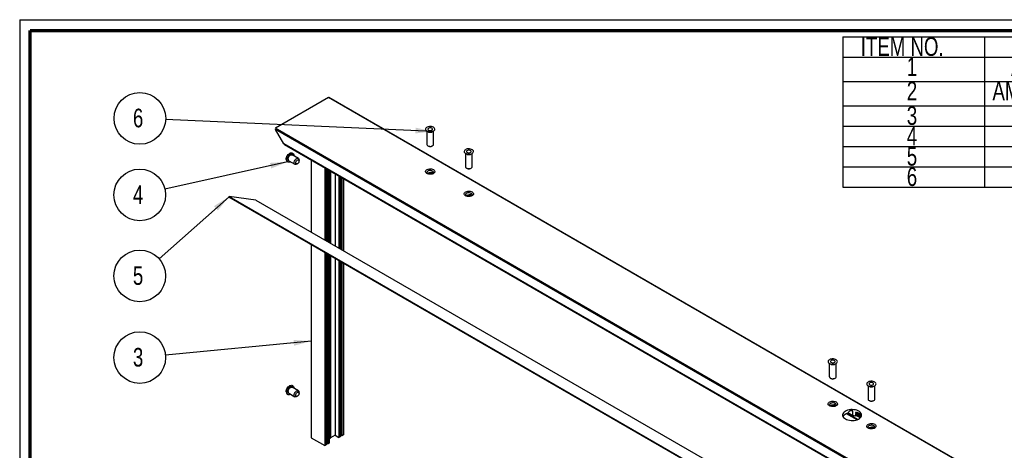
# Paper-space layout 'Base Frame' of a CAD drawing. Header units: millimetres. Extents: x 7 to 291, y 7 to 204.
# Tile 3 of 4: x 7 to 192, y 123 to 204. Entities that reach past the tile are written whole.
import ezdxf

# ---------------------------------------------------------------- set-up
doc = ezdxf.new("R2010")
doc.units = ezdxf.units.MM
doc.layers.add('LAYER2', color=7, linetype='Continuous')
doc.layers.add('LOGO', color=7, linetype='Continuous')
doc.styles.add('SLDTEXTSTYLE1', font='TXT', dxfattribs={"width": 0.75})
doc.dimstyles.new('SLDDIMSTYLE2', dxfattribs={"dimtxt": 0.18, "dimasz": 3.302, "dimexe": 0, "dimexo": 0.0625, "dimgap": 0, "dimtad": 0, "dimtih": 1, "dimtoh": 1, "dimdec": 0, "dimrnd": 1e-09, "dimzin": 0, "dimdsep": 46, "dimtxsty": 'Standard', "dimsah": 1, "dimcen": 0.09, "dimadec": 0, "dimazin": 0, "dimtfac": 3.302, "dimtdec": 0, "dimtofl": 0, "dimtmove": 0, "dimatfit": 3, "dimfxl": 1, "dimfrac": 2, "dimtolj": 1, "dimtzin": 0, "dimarcsym": 0})

# ---------------------------------------------------------------- blocks, each defined once
blk = doc.blocks.new('SW_TABLEANNOTATION_1')
at = {"layer": 'LOGO', "color": 0}
for p, q in [((0, 0), (0, -3.83)), ((0, 0), (26.71, 0)), ((26.71, 0), (26.71, -3.83)), ((26.71, 0), (103.73, 0)), ((103.73, 0), (103.73, -3.83)), ((103.73, 0), (125.85, 0)), ((125.85, 0), (125.85, -3.83)), ((0, -3.83), (26.71, -3.83)), ((0, -3.83), (0, -8.42)), ((26.71, -3.83), (103.73, -3.83)), ((26.71, -3.83), (26.71, -8.42)), ((103.73, -3.83), (125.85, -3.83)), ((103.73, -3.83), (103.73, -8.42)), ((125.85, -3.83), (125.85, -8.42)), ((0, -8.42), (0, -13)), ((0, -8.42), (26.71, -8.42)), ((26.71, -8.42), (26.71, -13)), ((26.71, -8.42), (103.73, -8.42)), ((103.73, -8.42), (103.73, -13)), ((103.73, -8.42), (125.85, -8.42)), ((125.85, -8.42), (125.85, -13)), ((0, -13), (0, -16.83)), ((0, -13), (26.71, -13)), ((26.71, -13), (26.71, -16.83)), ((26.71, -13), (103.73, -13)), ((103.73, -13), (103.73, -16.83)), ((103.73, -13), (125.85, -13)), ((125.85, -13), (125.85, -16.83)), ((0, -16.83), (0, -20.66)), ((0, -16.83), (26.71, -16.83)), ((26.71, -16.83), (26.71, -20.66)), ((26.71, -16.83), (103.73, -16.83)), ((103.73, -16.83), (103.73, -20.66)), ((103.73, -16.83), (125.85, -16.83)), ((125.85, -16.83), (125.85, -20.66)), ((0, -20.66), (0, -24.49)), ((0, -20.66), (26.71, -20.66)), ((26.71, -20.66), (26.71, -24.49)), ((26.71, -20.66), (103.73, -20.66)), ((103.73, -20.66), (103.73, -24.49)), ((103.73, -20.66), (125.85, -20.66)), ((125.85, -20.66), (125.85, -24.49)), ((0, -24.49), (0, -28.32)), ((0, -24.49), (26.71, -24.49)), ((26.71, -24.49), (26.71, -28.32)), ((26.71, -24.49), (103.73, -24.49)), ((103.73, -24.49), (103.73, -28.32)), ((103.73, -24.49), (125.85, -24.49)), ((125.85, -24.49), (125.85, -28.32)), ((0, -28.32), (26.71, -28.32)), ((26.71, -28.32), (103.73, -28.32)), ((103.73, -28.32), (125.85, -28.32))]:
    blk.add_line(p, q, dxfattribs=at)
at = {"layer": 'LOGO', "color": 0, "char_height": 3.5, "attachment_point": 1, "style": 'SLDTEXTSTYLE1'}
for s, insert in [('ITEM NO.', (3.39, -0.1)), ('DESCRIPTION', (50.58, -0.1)), ('QTY.', (109.74, -0.1)), ('AM-LBK-Baseprofile EZ1250 Up', (31.69, -3.87)), ('1', (12.06, -3.87)), ('1', (113.5, -3.87)), ('2', (12.06, -8.46)), ('AM-LBK-Baseprofile EZ1250 Down', (28.18, -8.46)), ('1', (113.5, -8.46)), ('AM-LBK-Stiffener 475', (42.44, -13.1)), ('3', (12.06, -13.1)), ('2', (113.5, -13.1)), ('Countersunk M6', (46.94, -16.93)), ('4', (12.06, -16.93)), ('4', (113.5, -16.93)), ('5', (12.06, -20.76)), ('AM-LBK-Reflector 1250', (40.01, -20.76)), ('2', (113.5, -20.76)), ('6', (12.06, -24.59)), ('Countersunk M6 (closed)', (37.05, -24.59)), ('4', (113.5, -24.59))]:
    blk.add_mtext(s, dxfattribs=dict(at, insert=insert))
blk = doc.blocks.new('SW_NOTE_0_30')
at = {"layer": 'LOGO', "color": 0}
blk.add_circle((-4.85, 0.21), 4.86, dxfattribs=at)
at = {"layer": 'LOGO', "color": 0, "insert": (-6.15, 2.03), "char_height": 3.5, "attachment_point": 1, "style": 'SLDTEXTSTYLE1'}
blk.add_mtext('6', dxfattribs=at)
blk = doc.blocks.new('SW_NOTE_0_33')
at = {"layer": 'LOGO', "color": 0}
blk.add_circle((-4.84, -0.46), 4.86, dxfattribs=at)
at = {"layer": 'LOGO', "color": 0, "insert": (-6.13, 1.35), "char_height": 3.5, "attachment_point": 1, "style": 'SLDTEXTSTYLE1'}
blk.add_mtext('3', dxfattribs=at)
blk = doc.blocks.new('SW_NOTE_0_34')
at = {"layer": 'LOGO', "color": 0}
blk.add_circle((-3.63, -3.23), 4.86, dxfattribs=at)
at = {"layer": 'LOGO', "color": 0, "insert": (-4.93, -1.42), "char_height": 3.5, "attachment_point": 1, "style": 'SLDTEXTSTYLE1'}
blk.add_mtext('5', dxfattribs=at)
blk = doc.blocks.new('SW_NOTE_0_35')
at = {"layer": 'LOGO', "color": 0}
blk.add_circle((-4.74, -1.06), 4.86, dxfattribs=at)
at = {"layer": 'LOGO', "color": 0, "insert": (-6.03, 0.75), "char_height": 3.5, "attachment_point": 1, "style": 'SLDTEXTSTYLE1'}
blk.add_mtext('4', dxfattribs=at)

psp = doc.layouts.new('Base Frame')

# ---------------------------------------------------------------- linework, layer by layer
at = {"color": 7, "linetype": 'Continuous', "lineweight": 25}
for p, q in [((64.67, 189.11), (54.72, 183.37)), ((190.94, 116.22), (64.67, 189.11)), ((190.96, 116.23), (64.72, 189.11)), ((180.99, 110.47), (54.72, 183.37)), ((180.79, 110.36), (54.72, 183.13)), ((56.29, 180.42), (54.72, 183.13)), ((83.17, 182.83), (83.17, 180.31)), ((83.2, 182.82), (83.36, 182.72)), ((84.27, 182.72), (84.43, 182.82)), ((84.46, 180.31), (84.46, 182.83)), ((179.23, 109.45), (56.29, 180.42)), ((56.39, 180.32), (179.18, 109.43)), ((83.36, 180.05), (83.51, 179.96)), ((84.12, 179.96), (84.27, 180.05)), ((57.99, 178.59), (57.84, 178.67)), ((59.01, 177.67), (57.84, 178.34)), ((90.45, 178.63), (90.45, 176.12)), ((90.47, 178.62), (90.63, 178.52)), ((91.54, 178.52), (91.71, 178.62)), ((91.73, 176.12), (91.73, 178.63)), ((56.91, 177.07), (57.06, 176.98)), ((57.2, 177.23), (58.36, 176.56)), ((58.68, 176.59), (58.84, 176.67)), ((59.14, 177.2), (59.14, 177.37)), ((61.44, 177.4), (61.44, 163.82)), ((63.97, 175.94), (63.97, 162.36)), ((64.26, 175.77), (64.26, 162.19)), ((64.32, 175.74), (64.32, 162.15)), ((64.34, 175.73), (64.34, 162.14)), ((64.39, 175.7), (64.39, 162.11)), ((64.45, 175.66), (64.45, 162.08)), ((64.47, 175.65), (64.47, 162.07)), ((64.52, 175.63), (64.52, 162.04)), ((64.58, 175.59), (64.58, 162)), ((64.83, 175.45), (64.83, 161.86)), ((64.99, 175.35), (64.99, 161.77)), ((65.07, 175.31), (65.07, 161.72)), ((65.94, 174.81), (65.94, 161.22)), ((66.64, 174.4), (66.64, 160.81)), ((66.89, 174.26), (66.89, 160.67)), ((66.91, 174.25), (66.91, 160.66)), ((66.95, 174.22), (66.95, 160.64)), ((67.01, 174.18), (67.01, 160.6)), ((67.03, 174.18), (67.03, 160.59)), ((83.41, 174.91), (83.36, 174.94)), ((84.06, 174.72), (83.61, 174.98)), ((84.21, 174.75), (83.78, 175)), ((84.37, 174.82), (84, 175.04)), ((90.63, 175.85), (90.79, 175.77)), ((91.39, 175.77), (91.54, 175.85)), ((67.08, 174.15), (67.08, 160.56)), ((67.14, 174.11), (67.14, 160.52)), ((67.21, 174.07), (67.21, 160.49)), ((67.5, 173.9), (67.5, 160.32)), ((45.95, 170.44), (45.97, 170.5)), ((45.97, 170.5), (168.6, 99.71)), ((51.02, 169.83), (45.97, 170.5)), ((90.68, 170.72), (90.63, 170.75)), ((91.34, 170.52), (90.89, 170.78)), ((91.48, 170.55), (91.06, 170.8)), ((91.65, 170.63), (91.27, 170.84)), ((45.95, 170.44), (168.58, 99.64)), ((51.02, 169.83), (170.55, 100.83)), ((61.44, 161.49), (61.44, 125.07)), ((63.97, 160.04), (63.97, 123.61)), ((64.26, 159.86), (64.26, 123.78)), ((64.32, 159.83), (64.32, 124.11)), ((64.34, 159.82), (64.34, 124.06)), ((64.39, 159.79), (64.39, 124.03)), ((64.45, 159.76), (64.45, 124.04)), ((64.47, 159.75), (64.47, 123.99)), ((64.52, 159.72), (64.52, 123.96)), ((64.58, 159.68), (64.58, 123.97)), ((64.83, 159.54), (64.83, 124.11)), ((64.99, 159.45), (64.99, 125.02)), ((65.07, 159.4), (65.07, 125.06)), ((65.94, 158.9), (65.94, 125.57)), ((66.64, 158.49), (66.64, 125.16)), ((66.89, 158.35), (66.89, 125.3)), ((66.91, 158.34), (66.91, 125.34)), ((66.95, 158.31), (66.95, 125.58)), ((67.01, 158.28), (67.01, 125.59)), ((67.03, 158.27), (67.03, 125.54)), ((67.08, 158.24), (67.08, 125.51)), ((67.14, 158.2), (67.14, 125.52)), ((67.21, 158.16), (67.21, 125.48)), ((67.5, 157.99), (67.5, 125.65)), ((158.93, 139.1), (158.93, 136.58)), ((158.96, 139.08), (159.12, 138.99)), ((160.03, 138.99), (160.19, 139.08)), ((160.22, 136.58), (160.22, 139.1)), ((159.12, 136.32), (159.27, 136.23)), ((159.88, 136.23), (160.03, 136.32)), ((57.2, 133.48), (58.36, 132.81)), ((57.99, 134.84), (57.84, 134.93)), ((59.01, 133.93), (57.84, 134.6)), ((59.14, 133.46), (59.14, 133.63)), ((166.21, 134.9), (166.21, 132.38)), ((166.23, 134.88), (166.4, 134.79)), ((167.31, 134.79), (167.47, 134.88)), ((167.49, 132.38), (167.49, 134.9)), ((56.91, 133.32), (57.06, 133.24)), ((58.68, 132.84), (58.84, 132.93)), ((166.4, 132.12), (166.55, 132.03)), ((167.15, 132.03), (167.31, 132.12)), ((159.17, 131.18), (159.12, 131.21)), ((159.82, 130.98), (159.37, 131.24)), ((159.97, 131.01), (159.54, 131.26)), ((160.13, 131.09), (159.76, 131.3)), ((163.35, 129.23), (162.42, 129.77)), ((163.35, 129.23), (163.35, 130.16)), ((163.86, 129.83), (163.86, 129.8)), ((164, 129.73), (163.86, 129.82)), ((164.85, 129.29), (163.92, 129.83)), ((164, 129.83), (164, 129.82)), ((164.82, 129.25), (164, 129.73)), ((164, 129.73), (164, 129.67)), ((164.82, 129.24), (164, 129.71)), ((164.81, 129.39), (164.01, 129.85)), ((164.81, 129.41), (164.02, 129.86)), ((164.76, 129.49), (164.11, 129.87)), ((161.65, 129.28), (161.48, 129.38)), ((162, 129.54), (161.95, 129.57)), ((164.14, 128.49), (162.18, 129.62)), ((164.26, 128.53), (162.3, 129.67)), ((163.86, 129.68), (163.86, 129.65)), ((164, 129.58), (163.86, 129.67)), ((163.86, 129.53), (163.86, 129.5)), ((164, 129.44), (163.86, 129.52)), ((163.86, 129.39), (163.86, 129.35)), ((164, 129.29), (163.86, 129.37)), ((163.86, 129.16), (163.86, 129.24)), ((164.85, 129.14), (163.92, 129.68)), ((164.85, 129), (163.92, 129.53)), ((164.82, 129.1), (164, 129.58)), ((164, 129.58), (164, 129.53)), ((164.82, 129.09), (164, 129.56)), ((164, 129.44), (164, 129.38)), ((164.82, 128.96), (164, 129.43)), ((164.82, 128.94), (164, 129.42)), ((164, 129.29), (164, 129.23)), ((164.75, 128.84), (164, 129.27)), ((164.82, 129.35), (164.82, 129.36)), ((164.88, 129.22), (164.82, 129.26)), ((164.82, 129.2), (164.82, 129.26)), ((164.88, 129.08), (164.82, 129.11)), ((164.82, 129.05), (164.82, 129.11)), ((164.84, 128.95), (164.82, 128.96)), ((164.82, 128.92), (164.82, 128.96)), ((164.88, 129.2), (164.88, 129.24)), ((164.88, 129.06), (164.88, 129.09)), ((166.44, 126.98), (166.39, 127.01)), ((167.1, 126.78), (166.65, 127.04)), ((167.24, 126.82), (166.82, 127.06)), ((167.41, 126.89), (167.04, 127.1)), ((61.44, 125.07), (63.97, 123.61)), ((64.83, 124.92), (64.99, 125.02)), ((64.99, 125.06), (65.07, 125.06)), ((65.94, 125.57), (65.07, 125.06)), ((65.94, 125.57), (66.64, 125.16)), ((66.89, 125.3), (66.64, 125.16)), ((66.91, 125.34), (66.89, 125.3)), ((66.95, 125.58), (66.91, 125.61)), ((67.01, 125.59), (66.95, 125.58)), ((67.03, 125.59), (67.01, 125.59)), ((67.08, 125.51), (67.03, 125.54)), ((67.14, 125.52), (67.08, 125.51)), ((67.14, 125.52), (67.21, 125.48)), ((67.5, 125.65), (67.21, 125.48)), ((63.97, 123.61), (64.26, 123.78)), ((64.32, 124.11), (64.26, 124.11)), ((64.34, 124.11), (64.32, 124.11)), ((64.39, 124.03), (64.34, 124.06)), ((64.45, 124.04), (64.39, 124.03)), ((64.47, 124.03), (64.45, 124.04)), ((64.52, 123.96), (64.47, 123.99)), ((64.52, 123.96), (64.58, 123.97)), ((64.58, 123.97), (64.83, 124.11))]:
    psp.add_line(p, q, dxfattribs=at)
at = {"color": 7, "linetype": 'Continuous', "lineweight": 25, "flags": 128}
for points in [[(83.2, 182.82), (83.37, 182.74), (83.56, 182.69), (83.76, 182.67), (83.97, 182.68), (84.17, 182.71), (84.35, 182.78), (84.5, 182.86), (84.61, 182.97), (84.67, 183.08), (84.69, 183.2), (84.65, 183.32), (84.56, 183.43), (84.43, 183.53), (84.27, 183.6), (84.08, 183.65), (83.87, 183.67), (83.66, 183.67), (83.46, 183.63), (83.28, 183.57), (83.13, 183.48), (83.02, 183.38), (82.96, 183.26), (82.95, 183.14), (82.98, 183.02), (83.07, 182.91), (83.2, 182.82)], [(83.51, 183), (83.64, 182.95), (83.78, 182.93), (83.93, 182.93), (84.06, 182.97), (84.17, 183.03), (84.23, 183.11), (84.24, 183.19), (84.2, 183.28), (84.12, 183.35), (84, 183.4), (83.85, 183.42), (83.71, 183.41), (83.57, 183.38), (83.47, 183.31), (83.4, 183.24), (83.39, 183.15), (83.43, 183.07), (83.51, 183)], [(83.36, 180.05), (83.51, 179.99), (83.68, 179.95), (83.86, 179.94), (84.04, 179.97), (84.2, 180.02), (84.33, 180.09), (84.42, 180.18), (84.46, 180.29), (84.46, 180.31)], [(56.71, 177.49), (56.73, 177.68), (56.78, 177.87), (56.87, 178.07), (56.98, 178.25), (57.11, 178.42), (57.26, 178.55), (57.41, 178.65), (57.56, 178.71), (57.7, 178.72), (57.82, 178.68), (57.84, 178.67)], [(56.87, 177.4), (56.88, 177.59), (56.94, 177.78), (57.02, 177.98), (57.13, 178.16), (57.26, 178.33), (57.41, 178.46), (57.56, 178.56), (57.71, 178.62), (57.85, 178.63), (57.97, 178.59), (58.07, 178.52), (58.14, 178.4), (58.18, 178.25), (58.18, 178.15)], [(57.07, 177.52), (57.09, 177.68), (57.14, 177.85), (57.23, 178.01), (57.33, 178.15), (57.46, 178.26), (57.59, 178.34), (57.71, 178.37), (57.82, 178.35), (57.84, 178.34)], [(90.33, 179.22), (90.25, 179.1), (90.22, 178.98), (90.24, 178.86), (90.31, 178.75), (90.42, 178.65), (90.58, 178.57), (90.76, 178.51), (90.97, 178.48), (91.18, 178.47), (91.38, 178.5), (91.57, 178.55), (91.73, 178.63), (91.85, 178.73), (91.93, 178.84), (91.96, 178.96), (91.94, 179.08), (91.87, 179.2), (91.75, 179.3), (91.6, 179.38), (91.42, 179.44), (91.21, 179.47), (91, 179.47), (90.8, 179.45), (90.61, 179.39), (90.45, 179.32), (90.33, 179.22)], [(90.71, 179.09), (90.67, 179.01), (90.67, 178.93), (90.72, 178.85), (90.82, 178.78), (90.95, 178.74), (91.1, 178.73), (91.24, 178.74), (91.37, 178.79), (91.46, 178.85), (91.51, 178.94), (91.51, 179.02), (91.46, 179.1), (91.36, 179.17), (91.23, 179.21), (91.08, 179.22), (90.94, 179.2), (90.81, 179.16), (90.71, 179.09)], [(57.54, 177.03), (57.41, 176.97), (57.26, 176.94), (57.13, 176.95), (57.02, 177), (56.94, 177.1), (56.88, 177.24), (56.87, 177.4)], [(58.23, 176.85), (58.25, 177.01), (58.3, 177.18), (58.39, 177.34), (58.5, 177.48), (58.62, 177.59), (58.75, 177.67), (58.87, 177.7), (58.98, 177.68), (59.07, 177.62), (59.12, 177.51), (59.14, 177.37)], [(58.68, 176.59), (58.62, 176.56), (58.5, 176.53), (58.39, 176.54), (58.3, 176.61), (58.25, 176.71), (58.23, 176.85)], [(58.53, 176.85), (58.55, 176.98), (58.6, 177.12), (58.68, 177.24), (58.78, 177.34), (58.89, 177.4), (58.99, 177.42), (59.07, 177.38), (59.12, 177.31), (59.14, 177.2), (59.12, 177.07), (59.07, 176.93), (58.99, 176.81), (58.89, 176.71), (58.78, 176.65), (58.68, 176.63), (58.6, 176.67), (58.55, 176.74), (58.53, 176.85)], [(90.45, 176.12), (90.45, 176.09), (90.49, 175.99), (90.57, 175.89), (90.7, 175.82), (90.86, 175.77), (91.04, 175.75), (91.22, 175.75), (91.39, 175.79), (91.54, 175.85), (91.65, 175.94), (91.72, 176.04), (91.73, 176.12)], [(84.44, 175.56), (84.57, 175.47), (84.65, 175.36), (84.69, 175.23), (84.68, 175.11), (84.62, 175), (84.51, 174.89), (84.36, 174.8), (84.18, 174.74), (83.97, 174.71), (83.76, 174.7), (83.55, 174.72), (83.36, 174.77), (83.19, 174.85), (83.06, 174.94), (82.98, 175.05), (82.94, 175.17), (82.95, 175.3), (83.02, 175.41), (83.12, 175.52), (83.27, 175.6), (83.46, 175.67), (83.66, 175.7), (83.87, 175.71), (84.08, 175.69), (84.27, 175.64), (84.44, 175.56)], [(84.28, 175.28), (84.13, 175.35), (83.95, 175.38), (83.77, 175.39), (83.59, 175.37), (83.43, 175.32), (83.3, 175.24), (83.21, 175.15), (83.17, 175.04), (83.18, 174.94), (83.25, 174.84), (83.29, 174.8)], [(83.26, 174.82), (83.27, 174.83), (83.31, 174.86)], [(84.34, 174.8), (84.43, 174.89), (84.46, 174.99), (84.45, 175.1), (84.39, 175.2), (84.28, 175.28)], [(91.71, 171.36), (91.84, 171.27), (91.93, 171.16), (91.97, 171.04), (91.95, 170.91), (91.89, 170.8), (91.78, 170.69), (91.63, 170.61), (91.45, 170.54), (91.25, 170.51), (91.04, 170.5), (90.83, 170.52), (90.63, 170.57), (90.47, 170.65), (90.34, 170.74), (90.25, 170.85), (90.21, 170.97), (90.23, 171.1), (90.29, 171.21), (90.4, 171.32), (90.55, 171.4), (90.73, 171.47), (90.93, 171.5), (91.14, 171.51), (91.35, 171.49), (91.54, 171.44), (91.71, 171.36)], [(91.55, 171.08), (91.4, 171.15), (91.23, 171.19), (91.04, 171.19), (90.86, 171.17), (90.7, 171.12), (90.57, 171.04), (90.48, 170.95), (90.44, 170.85), (90.45, 170.74), (90.52, 170.64), (90.56, 170.6)], [(90.54, 170.62), (90.55, 170.63), (90.58, 170.66)], [(91.62, 170.6), (91.7, 170.69), (91.74, 170.79), (91.72, 170.9), (91.66, 171), (91.55, 171.08)], [(158.81, 139.68), (158.74, 139.57), (158.71, 139.45), (158.73, 139.33), (158.8, 139.21), (158.91, 139.11), (159.07, 139.03), (159.25, 138.97), (159.45, 138.94), (159.66, 138.94), (159.87, 138.96), (160.06, 139.02), (160.22, 139.09), (160.34, 139.19), (160.42, 139.31), (160.45, 139.43), (160.43, 139.55), (160.36, 139.66), (160.24, 139.76), (160.09, 139.84), (159.9, 139.9), (159.7, 139.93), (159.49, 139.94), (159.29, 139.91), (159.1, 139.86), (158.94, 139.78), (158.81, 139.68)], [(159.2, 139.56), (159.15, 139.47), (159.16, 139.39), (159.21, 139.31), (159.31, 139.24), (159.44, 139.2), (159.59, 139.19), (159.73, 139.21), (159.86, 139.25), (159.95, 139.32), (160, 139.4), (160, 139.48), (159.94, 139.56), (159.85, 139.63), (159.72, 139.67), (159.57, 139.68), (159.42, 139.67), (159.3, 139.62), (159.2, 139.56)], [(158.93, 136.58), (158.94, 136.55), (158.97, 136.45), (159.06, 136.36), (159.19, 136.28), (159.35, 136.23), (159.53, 136.21), (159.71, 136.22), (159.88, 136.25), (160.03, 136.31), (160.14, 136.4), (160.21, 136.5), (160.22, 136.58)], [(166.09, 135.48), (166.01, 135.37), (165.98, 135.25), (166, 135.13), (166.07, 135.01), (166.19, 134.91), (166.34, 134.83), (166.52, 134.77), (166.73, 134.74), (166.94, 134.74), (167.14, 134.76), (167.33, 134.82), (167.49, 134.9), (167.61, 134.99), (167.69, 135.11), (167.72, 135.23), (167.7, 135.35), (167.63, 135.46), (167.52, 135.56), (167.36, 135.65), (167.18, 135.7), (166.97, 135.74), (166.76, 135.74), (166.56, 135.71), (166.37, 135.66), (166.21, 135.58), (166.09, 135.48)], [(166.48, 135.36), (166.43, 135.28), (166.43, 135.19), (166.48, 135.11), (166.58, 135.05), (166.71, 135), (166.86, 134.99), (167.01, 135.01), (167.13, 135.05), (167.23, 135.12), (167.27, 135.2), (167.27, 135.29), (167.22, 135.37), (167.12, 135.43), (166.99, 135.47), (166.84, 135.49), (166.7, 135.47), (166.57, 135.42), (166.48, 135.36)], [(56.71, 133.75), (56.73, 133.93), (56.78, 134.13), (56.87, 134.32), (56.98, 134.51), (57.11, 134.67), (57.26, 134.81), (57.41, 134.91), (57.56, 134.96), (57.7, 134.97), (57.82, 134.94), (57.84, 134.93)], [(56.87, 133.66), (56.88, 133.85), (56.94, 134.04), (57.02, 134.24), (57.13, 134.42), (57.26, 134.59), (57.41, 134.72), (57.56, 134.82), (57.71, 134.87), (57.85, 134.89), (57.97, 134.85), (58.07, 134.77), (58.14, 134.65), (58.18, 134.5), (58.18, 134.4)], [(57.54, 133.29), (57.41, 133.23), (57.26, 133.19), (57.13, 133.2), (57.02, 133.26), (56.94, 133.36), (56.88, 133.5), (56.87, 133.66)], [(57.07, 133.78), (57.09, 133.94), (57.14, 134.1), (57.23, 134.26), (57.33, 134.41), (57.46, 134.52), (57.59, 134.6), (57.71, 134.63), (57.82, 134.61), (57.84, 134.6)], [(58.23, 133.11), (58.25, 133.26), (58.3, 133.43), (58.39, 133.59), (58.5, 133.74), (58.62, 133.85), (58.75, 133.93), (58.87, 133.96), (58.98, 133.94), (59.07, 133.87), (59.12, 133.77), (59.14, 133.63)], [(58.53, 133.11), (58.55, 133.24), (58.6, 133.37), (58.68, 133.5), (58.78, 133.6), (58.89, 133.66), (58.99, 133.67), (59.07, 133.64), (59.12, 133.57), (59.14, 133.46), (59.12, 133.33), (59.07, 133.19), (58.99, 133.07), (58.89, 132.97), (58.78, 132.91), (58.68, 132.89), (58.6, 132.92), (58.55, 133), (58.53, 133.11)], [(58.68, 132.84), (58.62, 132.81), (58.5, 132.78), (58.39, 132.8), (58.3, 132.86), (58.25, 132.97), (58.23, 133.11)], [(160.2, 131.83), (160.33, 131.73), (160.42, 131.62), (160.45, 131.5), (160.44, 131.38), (160.38, 131.26), (160.27, 131.16), (160.12, 131.07), (159.94, 131.01), (159.74, 130.97), (159.52, 130.96), (159.32, 130.98), (159.12, 131.03), (158.96, 131.11), (158.83, 131.21), (158.74, 131.32), (158.7, 131.44), (158.71, 131.56), (158.78, 131.68), (158.89, 131.78), (159.04, 131.87), (159.22, 131.93), (159.42, 131.97), (159.63, 131.97), (159.84, 131.95), (160.03, 131.9), (160.2, 131.83)], [(160.04, 131.55), (159.89, 131.61), (159.72, 131.65), (159.53, 131.66), (159.35, 131.63), (159.19, 131.58), (159.06, 131.51), (158.97, 131.41), (158.93, 131.31), (158.94, 131.2), (159.01, 131.1), (159.05, 131.06)], [(166.21, 132.38), (166.21, 132.36), (166.25, 132.25), (166.33, 132.16), (166.46, 132.08), (166.62, 132.03), (166.8, 132.01), (166.98, 132.02), (167.16, 132.05), (167.3, 132.12), (167.41, 132.2), (167.48, 132.3), (167.49, 132.38)], [(159.03, 131.08), (159.03, 131.09), (159.07, 131.12)], [(160.11, 131.06), (160.19, 131.15), (160.23, 131.25), (160.21, 131.36), (160.15, 131.46), (160.04, 131.55)], [(161.95, 128.64), (162.18, 128.53), (162.44, 128.44), (162.73, 128.38), (163.03, 128.34), (163.33, 128.34), (163.63, 128.37), (163.92, 128.42), (164.18, 128.5), (164.42, 128.61), (164.63, 128.74), (164.79, 128.89), (164.91, 129.05), (164.98, 129.22), (165, 129.39), (164.97, 129.56), (164.88, 129.73), (164.75, 129.89), (164.58, 130.03), (164.37, 130.16), (164.12, 130.26), (163.84, 130.33), (163.55, 130.38), (163.25, 130.4), (162.95, 130.39), (162.66, 130.35), (162.38, 130.28), (162.12, 130.18), (161.9, 130.07), (161.71, 129.93), (161.57, 129.77), (161.48, 129.61), (161.43, 129.43), (161.44, 129.26), (161.5, 129.09), (161.6, 128.92), (161.76, 128.77), (161.95, 128.64)], [(167.47, 127.63), (167.6, 127.53), (167.69, 127.42), (167.73, 127.3), (167.71, 127.18), (167.65, 127.06), (167.54, 126.96), (167.39, 126.87), (167.21, 126.81), (167.01, 126.77), (166.8, 126.76), (166.59, 126.79), (166.4, 126.84), (166.23, 126.91), (166.1, 127.01), (166.01, 127.12), (165.97, 127.24), (165.99, 127.36), (166.05, 127.48), (166.16, 127.58), (166.31, 127.67), (166.49, 127.73), (166.69, 127.77), (166.9, 127.78), (167.11, 127.75), (167.31, 127.7), (167.47, 127.63)], [(167.31, 127.35), (167.16, 127.41), (166.99, 127.45), (166.8, 127.46), (166.62, 127.43), (166.46, 127.38), (166.33, 127.31), (166.24, 127.21), (166.2, 127.11), (166.22, 127), (166.28, 126.9), (166.32, 126.86)], [(166.3, 126.88), (166.31, 126.89), (166.34, 126.92)], [(167.38, 126.86), (167.46, 126.95), (167.5, 127.06), (167.49, 127.16), (167.42, 127.26), (167.31, 127.35)]]:
    psp.add_lwpolyline(points, dxfattribs=at)
at = {"color": 7, "linetype": 'Continuous', "lineweight": 25}
for centre, radius, start, end in [((83.82, 183.58), 0.969, 242.0301, 297.9753), ((83.49, 180.34), 0.318, 185.1155, 246.2047), ((83.82, 180.54), 0.647, 242.0838, 297.9216), ((91.09, 179.37), 0.964, 241.8453, 298.1547), ((57.17, 177.44), 0.453, 173.3801, 235.3077), ((57.38, 177.49), 0.318, 173.7999, 234.8879), ((83.81, 173.99), 1.01, 86.2219, 113.4336), ((91.09, 176.32), 0.636, 241.5218, 298.4782), ((91.08, 169.79), 1.01, 86.2219, 113.4336), ((159.58, 139.84), 0.964, 241.8453, 298.1547), ((159.58, 136.79), 0.636, 241.5218, 298.4782), ((57.17, 133.7), 0.453, 173.3801, 235.3077), ((57.38, 133.74), 0.318, 173.7999, 234.8879), ((166.85, 135.64), 0.964, 241.8453, 298.1547), ((166.85, 132.59), 0.636, 241.5218, 298.4782), ((159.57, 130.25), 1.01, 86.2219, 113.4336), ((163.21, 127.11), 3.06, 87.3931, 97.9276), ((162.08, 129.13), 0.649, 157.0033, 168.7577), ((162.58, 128.38), 1.3, 121.5548, 135.9519), ((162.98, 127.69), 2.1, 107.3228, 117.7722), ((163.23, 126.3), 2.93, 77.5878, 87.5108), ((166.84, 126.06), 1.01, 86.2219, 113.4336)]:
    psp.add_arc(centre, radius, start, end, dxfattribs=at)
for centre, major_axis, ratio, start_param, end_param in [((64.72, 189.02), (-0.0505, 0.0875), 0.577335, 5.497828, 6.283145), ((54.82, 183.19), (-0.101, 0.175), 0.577335, 6.283145, 7.853941), ((56.39, 180.48), (-0.101, 0.175), 0.577335, 1.570756, 2.356235), ((83.82, 174.68), (0.46, 0.796), 0.577335, 1.570837, 1.680949), ((83.82, 174.68), (0.65, -0.375), 0.00007, 3.927031, 4.037144), ((83.82, 174.21), (0.46, 0.796), 0.577335, 5.921434, 6.976386), ((91.09, 170.48), (0.46, 0.796), 0.577335, 1.570837, 1.680949), ((91.09, 170.48), (0.65, -0.375), 0.00007, 3.927031, 4.037144), ((91.09, 170.01), (0.46, 0.796), 0.577335, 5.921434, 6.976386), ((159.58, 130.94), (0.46, 0.796), 0.577335, 1.570837, 1.680949), ((159.58, 130.94), (0.65, -0.375), 0.00007, 3.927031, 4.037144), ((159.58, 130.48), (0.46, 0.796), 0.577335, 5.921434, 6.976386), ((163.21, 128.38), (1.26, 2.19), 0.577335, 1.023986, 1.287043), ((163.21, 128.1), (1.51, 1.38), 0.697875, 0.547452, 0.635082), ((163.21, 129.6), (1.78, -0.63), 0.218312, 1.192246, 1.279876), ((163.21, 128.38), (1.79, -1.03), 0.00007, 3.38018, 3.643237), ((163.21, 128.84), (1.26, 2.19), 0.577335, 1.570837, 1.610848), ((163.21, 128.84), (1.79, -1.03), 0.00007, 3.927031, 3.967042), ((163.21, 127.95), (1.51, 1.38), 0.697875, 0.547452, 0.635082), ((163.21, 129.46), (1.78, -0.63), 0.218312, 1.192246, 1.279876), ((163.21, 127.8), (1.51, 1.38), 0.697875, 0.547452, 0.635082), ((163.21, 129.31), (1.78, -0.63), 0.218312, 1.192246, 1.279876), ((163.21, 127.65), (1.51, 1.38), 0.697875, 0.547452, 0.635082), ((163.21, 129.16), (1.78, -0.63), 0.218312, 1.192246, 1.279876), ((163.21, 127.51), (1.51, 1.38), 0.697875, 0.547452, 0.635082), ((163.21, 128.1), (1.51, 1.38), 0.697875, 6.082747, 6.170376), ((163.21, 129.6), (1.78, -0.63), 0.218312, 0.444355, 0.531985), ((163.21, 127.95), (1.51, 1.38), 0.697875, 6.082747, 6.170376), ((163.21, 129.46), (1.78, -0.63), 0.218312, 0.444355, 0.531985), ((163.21, 127.8), (1.51, 1.38), 0.697875, 6.107276, 6.170376), ((163.21, 129.31), (1.78, -0.63), 0.218312, 0.501299, 0.531985), ((166.85, 126.74), (0.46, 0.796), 0.577335, 1.570837, 1.680949), ((166.85, 126.74), (0.65, -0.375), 0.00007, 3.927031, 4.037144), ((166.85, 126.28), (0.46, 0.796), 0.577335, 5.921434, 6.976386)]:
    psp.add_ellipse(centre, major_axis=major_axis, ratio=ratio, start_param=start_param, end_param=end_param, dxfattribs=at)
psp.add_open_spline([(164, 129.83), (164, 129.83), (164, 129.84), (164.01, 129.86), (164.04, 129.87), (164.13, 129.88), (164.36, 129.82), (164.56, 129.7), (164.7, 129.57), (164.75, 129.51), (164.78, 129.46), (164.8, 129.42), (164.81, 129.39), (164.82, 129.37), (164.82, 129.36), (164.82, 129.36)], degree=3, knots=[0, 0, 0, 0, 0.012313, 0.02846, 0.054471, 0.108168, 0.286298, 0.692651, 0.784586, 0.848724, 0.917919, 0.944623, 0.971501, 0.986412, 1, 1, 1, 1], dxfattribs=at)
at = {"layer": 'LAYER2', "lineweight": 70}
for p, q in [((8.57, 8.78), (8.57, 201.78)), ((8.57, 201.78), (288.57, 201.78))]:
    psp.add_line(p, q, dxfattribs=at)
at = {"layer": 'LOGO'}
for q in [(290.57, 203.78), (6.57, 6.78)]:
    psp.add_line((6.57, 203.78), q, dxfattribs=at)

# ---------------------------------------------------------------- block references
for name, p in [('SW_TABLEANNOTATION_1', (161.45, 200.58)), ('SW_NOTE_0_30', (34.03, 185)), ('SW_NOTE_0_35', (33.91, 171.86)), ('SW_NOTE_0_34', (32.8, 158.79)), ('SW_NOTE_0_33', (34.01, 140.65))]:
    psp.add_blockref(name, p, dxfattribs=at)

# ---------------------------------------------------------------- leaders
for points in [[(84.35, 182.77), (34.03, 185)], [(56.98, 177.02), (33.91, 171.86)], [(45.96, 170.47), (32.8, 158.79)], [(61.44, 143.28), (34.01, 140.65)]]:
    psp.add_leader(points, dimstyle='SLDDIMSTYLE2', dxfattribs=at)

doc.saveas('drawing.dxf')
